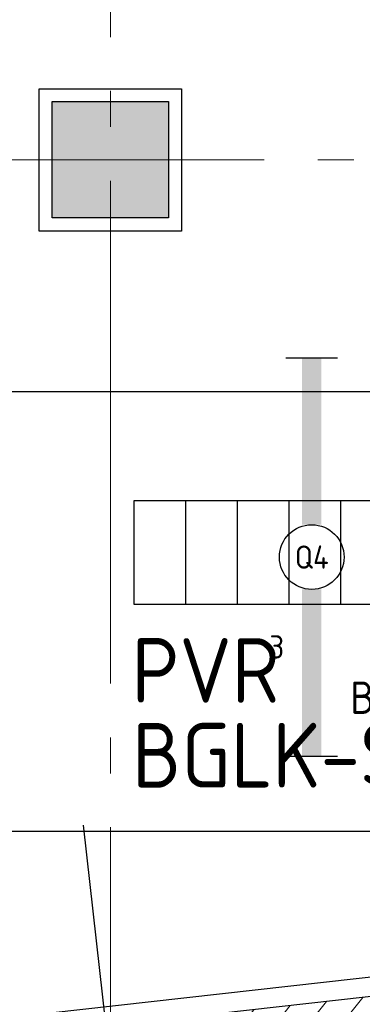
# Model space of a CAD drawing. Header units: millimetres. Extents: x -38031 to 123247, y -16330 to 129979.
# Tile 10 of 235: x -351 to 974, y 234 to 4041. Entities that reach past the tile are written whole.
import ezdxf
from ezdxf.enums import TextEntityAlignment as Align

# ---------------------------------------------------------------- set-up
doc = ezdxf.new("R2010")
doc.units = ezdxf.units.MM
doc.header["$LTSCALE"] = 50
doc.linetypes.add('HIDDEN2', pattern=[4.7625, 3.175, -1.5875])
doc.linetypes.add('STYLE_11', pattern=[5, 3.888855, -0.416718, 0.277786, -0.416641])
for name, color, linetype in [('AL$1A---_ALGEMEEN', 8, 'Continuous'), ('AM$1A---_ARCERING', 8, 'Continuous'), ('BOUWKUNDIG', 8, 'Continuous'), ('E-kasten', 7, 'HIDDEN2'), ('EL6121--', 3, 'Continuous'), ('EL6212--', 3, 'Continuous'), ('EL6311--', 3, 'Continuous')]:
    doc.layers.add(name, color=color, linetype=linetype)
doc.layers.add('stramien', color=1, linetype='STYLE_11', lineweight=15)
doc.styles.add('BURO-018', font='iso.shx', dxfattribs={"height": 90})
doc.styles.add('BURO-025', font='iso.shx', dxfattribs={"height": 125})

# ---------------------------------------------------------------- blocks, each defined once
blk = doc.blocks.new('1116A4C')
at = {"color": 0, "linetype": 'Continuous'}
for p, q in [((-5, 4), (-5, 1)), ((5, 4), (-5, 4)), ((5, 1), (5, 4)), ((-5, 1), (5, 1))]:
    blk.add_line(p, q, dxfattribs=at)
blk.add_solid([(-5, 4), (-5, 1), (5, 4), (5, 1)], dxfattribs=at)
at = {"color": 0, "linetype": 'Continuous', "style": 'BURO-018'}
for tag, p in [('E_GKAST', (0, 15)), ('E_GROEP', (0, 9)), ('E_SGROEP', (4.5, 9)), ('E_KAST', (0, 6))]:
    blk.add_attdef(tag, text='', height=1.8, dxfattribs=at).set_placement(p, align=Align.MIDDLE)
at = {"color": 0, "linetype": 'Continuous', "style": 'BURO-018', "flags": 1}
blk.add_attdef('E_MATCODE', text='', height=1.8, dxfattribs=at).set_placement((0, 0), align=Align.MIDDLE)
blk = doc.blocks.new('1115B61540')
at = {"color": 0}
for p, q in [((-15.4, 2), (-15.4, -2)), ((15.4, 2), (15.4, -2))]:
    blk.add_line(p, q, dxfattribs=at)
at = {"color": 0, "linetype": 'Continuous'}
blk.add_circle((0, 0), 2.5, dxfattribs=at)
at = {"color": 0}
for points in [[(-2.5, 0.75), (-15.4, 0.75), (-2.5, -0.75), (-15.4, -0.75)], [(2.5, 0.75), (15.4, 0.75), (2.5, -0.75), (15.4, -0.75)]]:
    blk.add_solid(points, dxfattribs=at)
at = {"color": 0, "linetype": 'Continuous', "style": 'BURO-018'}
for tag, p in [('E_GKAST', (0, 8)), ('E_GROEP', (0, 5)), ('E_SGROEP', (4.5, 5)), ('E_ARMCODE', (0, 0)), ('E_SLET', (4.5, -3))]:
    blk.add_attdef(tag, text='', height=1.8, dxfattribs=at).set_placement(p, align=Align.MIDDLE)
blk = doc.blocks.new('030203')
at = {"color": 0, "linetype": 'Continuous'}
for p, q in [((5, 4), (-5, 4)), ((-5, 4), (-5, 0)), ((-3, 4), (-3, 0)), ((-1, 4), (-1, 0)), ((1, 4), (1, 0)), ((3, 4), (3, 0)), ((5, 4), (5, 0)), ((-5, 0), (5, 0))]:
    blk.add_line(p, q, dxfattribs=at)
at = {"color": 0, "linetype": 'Continuous', "style": 'BURO-018', "flags": 1}
blk.add_attdef('E_MATCODE', text='', height=1.8, rotation=90, dxfattribs=at).set_placement((0, 0), align=Align.MIDDLE)
blk = doc.blocks.new('metselwerk zo gevel sout')
at = {"color": 0}
blk.add_wipeout([(-86603.7, 0), (-86603.7, 150), (-92528.9, 150), (-92570.9, 150), (-92587.7, 0)], dxfattribs=at).dxf.layer = 'AL$1A---_ALGEMEEN'
at = {"layer": 'AM$1A---_ARCERING', "linetype": 'Continuous', "lineweight": 5}
h = blk.add_hatch(dxfattribs=at)
h.set_pattern_fill('KALKZANDSTEEN', color=256, style=0, pattern_type=2)
h.set_pattern_definition([(45, (0, 0), (70.71068, -70.71068), [])])
h.paths.add_polyline_path([(-86603.7, 0), (-86603.7, 150), (-92528.9, 150), (-92570.9, 150), (-92587.7, 0)])
at = {"layer": 'AL$1A---_ALGEMEEN', "color": 0}
blk.add_line((-88663.5, -2517.5), (-88663.5, 932.5), dxfattribs=at)
blk.add_lwpolyline([(-86603.7, 0), (-86603.7, 150), (-92528.9, 150), (-92570.9, 150), (-92587.7, 0)], close=True, dxfattribs=at)
blk = doc.blocks.new('200254 W 210 11-06-2007')
at = {"layer": 'AL$1A---_ALGEMEEN', "rotation": 6.407550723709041}
blk.add_blockref('metselwerk zo gevel sout', (51910.4, -15092.6), dxfattribs=at)
at = {"layer": 'AM$1A---_ARCERING', "linetype": 'Continuous', "lineweight": 0}
blk.add_hatch(color=256, dxfattribs=at).paths.add_polyline_path([(-36424, -21262.6), (-35974, -21262.6), (-35974, -21712.6), (-36424, -21712.6)])
at = {"layer": 'AL$1A---_ALGEMEEN', "lineweight": 30}
blk.add_lwpolyline([(-40613, -23652.9), (-40042, -23652.9), (-40042, -25191.8), (-34972, -24622.5), (-34972, -22808.6), (-34502, -22808.6), (-34502, -18015.4), (-40042, -18015.4), (-40042, -19692.6), (-40614, -19692.6)], dxfattribs=at)
blk.add_lwpolyline([(-36474, -21213.4), (-35924, -21213.4), (-35924, -21763.4), (-36474, -21763.4)], close=True, dxfattribs=at)
at = {"layer": 'AL$1A---_ALGEMEEN'}
blk.add_lwpolyline([(-36424, -21262.6), (-35974, -21262.6), (-35974, -21712.6), (-36424, -21712.6)], close=True, dxfattribs=at)
at = {"layer": 'stramien', "ltscale": 10}
for p, q in [((-36199, -41013.6), (-36199, 36216.4)), ((-37549, -21487.6), (65549.3, -21487.6))]:
    blk.add_line(p, q, dxfattribs=at)

msp = doc.modelspace()

# ---------------------------------------------------------------- block references
at = {"layer": 'BOUWKUNDIG'}
msp.add_blockref('200254 W 210 11-06-2007', (36199, 24987.6), dxfattribs=at)

# ---------------------------------------------------------------- next in the draw order: linework, layer by layer
at = {"layer": 'E-kasten', "linetype": 'Continuous'}
for p, q in [((1520.4, 2602.6), (-930.3, 2602.6)), ((1520.4, 902.6), (-2130.3, 902.6))]:
    msp.add_line(p, q, dxfattribs=at)

# ---------------------------------------------------------------- next in the draw order: block references
at = {"layer": 'EL6121--', "linetype": 'HIDDEN2', "xscale": 100, "yscale": 100, "zscale": 100}
msp.add_blockref('030203', (590.5, 1780.7), dxfattribs=at)
at = {"layer": 'EL6212--'}
ref = msp.add_blockref('1116A4C', (1294.1, 1790.6), dxfattribs=dict(at, xscale=50, yscale=50, zscale=50, rotation=270))
ref.add_attrib('E_KAST', 'BGLK-SP', dxfattribs={"layer": '0', "color": 2, "linetype": 'Continuous', "height": 125, "style": 'BURO-018'}).set_placement((1238.4, 1419.9), align=Align.MIDDLE)
at = {"layer": 'EL6311--'}
ref = msp.add_blockref('1115B61540', (778.8, 1963.5), dxfattribs=dict(at, xscale=50, yscale=50, zscale=50, rotation=90))
ref.add_attrib('E_ARMCODE', 'Q4', dxfattribs={"layer": '0', "color": 1, "linetype": 'Continuous', "height": 90, "style": 'BURO-018'}).set_placement((778.8, 1963.5), align=Align.MIDDLE)
ref.add_attrib('E_GROEP', '3', dxfattribs={"layer": '0', "color": 1, "linetype": 'Continuous', "height": 90, "style": 'BURO-018'}).set_placement((643.8, 1616), align=Align.MIDDLE)

# ---------------------------------------------------------------- next in the draw order: texts
at = {"layer": 'EL6121--', "color": 2, "linetype": 'HIDDEN2', "style": 'BURO-025'}
for s, p in [('PVR', (81.8, 1400.4)), ('BGLK-SP', (83.4, 1072.1))]:
    msp.add_text(s, height=250, dxfattribs=at).set_placement(p)

doc.saveas('drawing.dxf')
